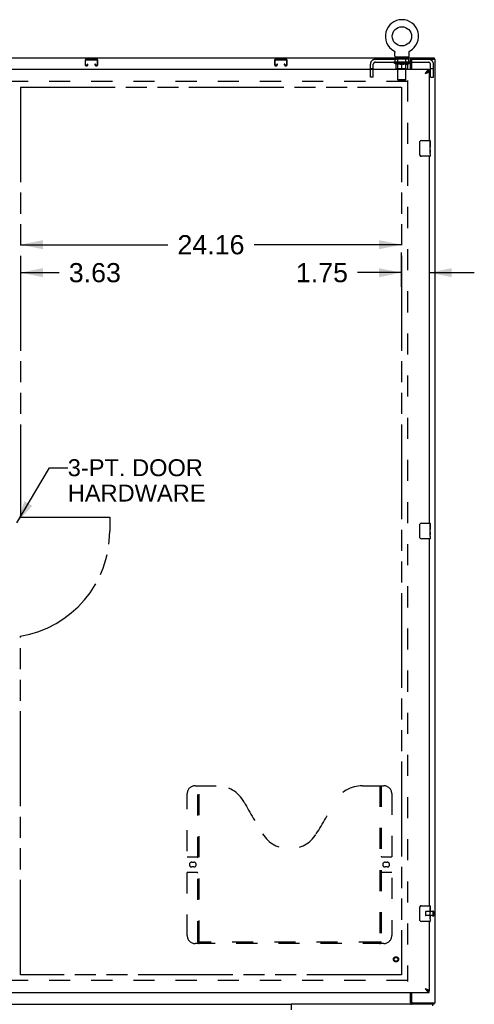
# Model space of a CAD drawing. Header units: inches. Extents: x 0 to 243, y 0 to 157.
# Tile 9 of 16: x 81 to 110, y 55 to 117. Entities that reach past the tile are written whole.
import ezdxf

# ---------------------------------------------------------------- set-up
doc = ezdxf.new("R2010")
doc.units = ezdxf.units.IN
doc.header["$LTSCALE"] = 13.357143
doc.header["$MEASUREMENT"] = 0
doc.linetypes.add('HIDDEN', pattern=[0.2, 0.1, -0.1])
doc.linetypes.add('PHANTOM', pattern=[0.8, 0.45, -0.05, 0.1, -0.05, 0.1, -0.05])
doc.layers.get('0').update_dxf_attribs({"linetype": 'CONTINUOUS'})
for name, color, linetype in [('02___PRT_ALL_AXES', 7, 'CONTINUOUS'), ('AVAILABLE_DOOR_SPACE', 7, 'CONTINUOUS'), ('DEFAULT_2', 8, 'HIDDEN'), ('DIMENSIONS', 7, 'CONTINUOUS')]:
    doc.layers.add(name, color=color, linetype=linetype)
doc.styles.get("Standard").update_dxf_attribs({"font": 'arial.ttf'})
doc.dimstyles.new('DIMSTYLE_2', dxfattribs={"dimtxt": 1.214286, "dimasz": 1.428571, "dimexe": 0.09, "dimexo": 0.07, "dimgap": 0.0425, "dimtad": 0, "dimtih": 1, "dimtoh": 1, "dimzin": 4, "dimdsep": 46, "dimtxsty": 'Standard', "dimblk": '_FILLED', "dimblk1": '_FILLED', "dimblk2": '_FILLED', "dimcen": 0.09, "dimazin": 1, "dimtfac": 1, "dimtdec": 3, "dimtofl": 0, "dimtmove": 0, "dimatfit": 3, "dimldrblk": '_FILLED', "dimfxl": 1, "dimtolj": 1, "dimtzin": 4, "dimarcsym": 0})
doc.dimstyles.get("Standard").update_dxf_attribs({"dimtxt": 1.214286, "dimasz": 1.428571, "dimexe": 0.09, "dimexo": 0.07, "dimgap": 0.09, "dimtad": 0, "dimtih": 1, "dimtoh": 1, "dimdec": 3, "dimzin": 4, "dimdsep": 46, "dimtxsty": 'Standard', "dimblk": '_FILLED', "dimblk1": '_FILLED', "dimblk2": '_FILLED', "dimcen": 0.09, "dimadec": 3, "dimazin": 1, "dimtp": 0.001, "dimtm": 0.001, "dimtfac": 1, "dimtdec": 3, "dimtofl": 0, "dimtmove": 0, "dimatfit": 3, "dimldrblk": '_FILLED', "dimfxl": 1, "dimtolj": 1, "dimtzin": 4, "dimarcsym": 0})

# ---------------------------------------------------------------- blocks, each defined once
blk = doc.blocks.new('_FILLED')
at = {"color": 0, "linetype": 'ByBlock'}
blk.add_solid([(0, 0), (-1, 0.2), (-1, -0.2)], dxfattribs=at)
blk = doc.blocks.new('*D11')
at = {"layer": 'DIMENSIONS', "color": 2, "linetype": 'Continuous'}
for p, q in [((105.312, 100.294), (105.312, 102.487)), ((107.062, 102.487), (107.062, 100.294)), ((105.312, 101.201), (102.523, 101.201)), ((107.062, 101.201), (109.919, 101.201))]:
    blk.add_line(p, q, dxfattribs=at)
at = {"layer": 'DIMENSIONS', "color": 2, "linetype": 'Continuous', "xscale": 1.4285714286, "yscale": 1.4285714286, "zscale": 1.4285714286}
blk.add_blockref('_FILLED', (105.312, 101.201), dxfattribs=at)
at = {"layer": 'DIMENSIONS', "color": 2, "linetype": 'Continuous', "xscale": 1.4285714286, "yscale": 1.4285714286, "zscale": 1.4285714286, "rotation": 180}
blk.add_blockref('_FILLED', (107.062, 101.201), dxfattribs=at)
at = {"layer": 'DIMENSIONS', "color": 2, "linetype": 'Continuous', "insert": (101.916, 101.808), "char_height": 1.2143, "width": 3.29979, "attachment_point": 3, "line_spacing_factor": 0.9}
blk.add_mtext('1.75', dxfattribs=at)
blk = doc.blocks.new('*D12')
at = {"layer": 'DIMENSIONS', "color": 2, "linetype": 'Continuous'}
for p, q in [((81.156, 102.972), (90.505, 102.972)), ((105.312, 102.972), (95.962, 102.972))]:
    blk.add_line(p, q, dxfattribs=at)
at = {"layer": 'DIMENSIONS', "color": 2, "linetype": 'Continuous', "xscale": 1.4285714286, "yscale": 1.4285714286, "zscale": 1.4285714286, "rotation": 180}
blk.add_blockref('_FILLED', (81.156, 102.972), dxfattribs=at)
at = {"layer": 'DIMENSIONS', "color": 2, "linetype": 'Continuous', "xscale": 1.4285714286, "yscale": 1.4285714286, "zscale": 1.4285714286}
blk.add_blockref('_FILLED', (105.312, 102.972), dxfattribs=at)
at = {"layer": 'DIMENSIONS', "color": 2, "linetype": 'Continuous', "insert": (93.234, 103.579), "char_height": 1.2143, "width": 4.24323, "attachment_point": 2, "line_spacing_factor": 0.9}
blk.add_mtext('24.16', dxfattribs=at)
blk = doc.blocks.new('*D13')
at = {"layer": 'DIMENSIONS', "color": 2, "linetype": 'Continuous'}
for p, q in [((77.531, 101.201), (74.673, 101.201)), ((81.156, 101.201), (83.62, 101.201))]:
    blk.add_line(p, q, dxfattribs=at)
at = {"layer": 'DIMENSIONS', "color": 2, "linetype": 'Continuous', "xscale": 1.4285714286, "yscale": 1.4285714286, "zscale": 1.4285714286}
blk.add_blockref('_FILLED', (77.531, 101.201), dxfattribs=at)
at = {"layer": 'DIMENSIONS', "color": 2, "linetype": 'Continuous', "xscale": 1.4285714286, "yscale": 1.4285714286, "zscale": 1.4285714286, "rotation": 180}
blk.add_blockref('_FILLED', (81.156, 101.201), dxfattribs=at)
at = {"layer": 'DIMENSIONS', "color": 2, "linetype": 'Continuous', "insert": (84.227, 101.808), "char_height": 1.2143, "width": 3.29979, "attachment_point": 1, "line_spacing_factor": 0.9}
blk.add_mtext('3.63', dxfattribs=at)

msp = doc.modelspace()

# ---------------------------------------------------------------- linework, layer by layer
at = {"color": 7, "linetype": 'Continuous'}
for p, q in [((104.817, 115.261), (104.817, 115.261)), ((104.817, 115.261), (104.82, 115.259)), ((104.82, 115.259), (104.823, 115.258)), ((104.823, 115.258), (104.825, 115.257)), ((104.825, 115.257), (104.828, 115.254)), ((104.828, 115.254), (104.832, 115.252)), ((104.832, 115.252), (104.835, 115.249)), ((104.835, 115.249), (104.839, 115.246)), ((104.839, 115.246), (104.842, 115.243)), ((104.842, 115.243), (104.845, 115.24)), ((104.845, 115.24), (104.848, 115.237)), ((104.848, 115.237), (104.851, 115.233)), ((104.851, 115.233), (104.854, 115.23)), ((104.854, 115.23), (104.857, 115.226)), ((104.857, 115.226), (104.859, 115.223)), ((104.859, 115.223), (104.862, 115.219)), ((104.862, 115.219), (104.864, 115.215)), ((104.864, 115.215), (104.866, 115.211)), ((104.866, 115.211), (104.868, 115.207)), ((104.868, 115.207), (104.87, 115.203)), ((104.87, 115.203), (104.872, 115.199)), ((104.872, 115.199), (104.873, 115.195)), ((104.873, 115.195), (104.875, 115.191)), ((104.875, 115.191), (104.876, 115.187)), ((104.878, 115.178), (104.879, 115.174)), ((104.881, 114.916), (104.881, 115.152)), ((104.895, 114.856), (104.895, 114.826)), ((105.77, 114.856), (104.895, 114.856)), ((105.77, 114.856), (105.77, 114.826)), ((105.785, 115.165), (105.786, 115.169)), ((105.785, 115.152), (105.785, 115.156)), ((105.785, 114.916), (105.785, 115.152)), ((105.788, 115.182), (105.79, 115.187)), ((105.79, 115.187), (105.791, 115.191)), ((105.791, 115.191), (105.792, 115.195)), ((105.792, 115.195), (105.794, 115.199)), ((105.794, 115.199), (105.796, 115.203)), ((105.796, 115.203), (105.798, 115.207)), ((105.798, 115.207), (105.8, 115.211)), ((105.8, 115.211), (105.802, 115.215)), ((105.802, 115.215), (105.804, 115.219)), ((105.804, 115.219), (105.807, 115.223)), ((105.806, 115.223), (105.809, 115.226)), ((105.809, 115.226), (105.812, 115.23)), ((105.812, 115.23), (105.815, 115.233)), ((105.815, 115.233), (105.818, 115.237)), ((105.817, 115.237), (105.821, 115.24)), ((105.821, 115.24), (105.824, 115.243)), ((105.824, 115.243), (105.827, 115.246)), ((105.827, 115.246), (105.83, 115.249)), ((105.83, 115.249), (105.834, 115.252)), ((105.834, 115.252), (105.837, 115.254)), ((105.837, 115.254), (105.841, 115.257)), ((105.841, 115.257), (105.843, 115.258)), ((105.841, 115.257), (105.843, 115.258)), ((105.843, 115.258), (105.846, 115.259)), ((105.846, 115.259), (105.849, 115.261)), ((105.849, 115.261), (105.849, 115.261)), ((47.489, 114.826), (107.385, 114.826)), ((105.884, 114.076), (105.884, 114.73)), ((105.884, 114.535), (105.937, 114.535)), ((105.895, 114.76), (105.9, 114.782)), ((105.93, 114.722), (105.93, 114.826)), ((107.385, 114.826), (107.385, 114.722)), ((106.959, 113.943), (106.949, 113.937)), ((107.062, 114.076), (107.062, 113.972)), ((106.467, 108.676), (106.467, 109.476)), ((106.567, 109.576), (107.107, 109.576)), ((107.122, 109.561), (107.122, 109.422)), ((107.122, 109.192), (107.122, 109.161)), ((107.122, 108.995), (107.122, 108.961)), ((107.122, 108.737), (107.122, 108.591)), ((107.107, 108.576), (106.567, 108.576)), ((106.467, 84.426), (106.467, 85.226)), ((106.567, 85.326), (107.107, 85.326)), ((107.122, 85.311), (107.122, 85.172)), ((107.122, 84.942), (107.122, 84.911)), ((107.107, 84.326), (106.567, 84.326)), ((107.122, 84.745), (107.122, 84.711)), ((107.122, 84.487), (107.122, 84.341)), ((106.467, 60.176), (106.467, 60.976)), ((106.567, 61.076), (107.107, 61.076)), ((107.122, 61.061), (107.122, 60.922)), ((107.122, 60.692), (107.122, 60.661)), ((107.107, 60.076), (106.567, 60.076)), ((107.122, 60.495), (107.122, 60.461)), ((107.122, 60.237), (107.122, 60.091)), ((105.884, 54.923), (105.884, 55.576)), ((106.939, 55.722), (106.949, 55.716)), ((107.062, 55.576), (107.062, 55.68)), ((105.93, 54.93), (105.93, 54.826)), ((107.385, 54.826), (107.385, 54.93)), ((56.56, 54.826), (98.314, 54.826)), ((107.385, 54.826), (105.93, 54.826)), ((107.27, 54.826), (107.27, 54.722))]:
    msp.add_line(p, q, dxfattribs=at)
at = {"color": 3, "linetype": 'Continuous'}
for p, q in [((105.924, 114.721), (105.93, 114.722)), ((105.93, 114.722), (107.437, 114.722)), ((105.937, 114.66), (105.937, 114.076)), ((107.437, 54.93), (107.437, 114.722)), ((107.062, 114.076), (77.531, 114.076)), ((106.815, 113.83), (106.845, 113.841)), ((107.062, 113.972), (107.062, 109.576)), ((107.062, 108.576), (107.062, 85.326)), ((107.062, 84.326), (107.062, 61.076)), ((107.062, 60.076), (107.062, 55.68)), ((77.531, 55.576), (107.062, 55.576)), ((105.937, 55.576), (105.937, 54.993)), ((105.925, 54.932), (105.93, 54.93)), ((105.93, 54.93), (107.437, 54.93)), ((105.914, 54.826), (98.314, 54.826)), ((98.314, 54.826), (98.314, 54.486))]:
    msp.add_line(p, q, dxfattribs=at)
at = {"color": 7, "linetype": 'Continuous'}
for points in [[(104.876, 115.187), (104.877, 115.182), (104.878, 115.178), (104.879, 115.174), (104.88, 115.169), (104.88, 115.165), (104.881, 115.161), (104.881, 115.156), (104.881, 115.152)], [(104.88, 115.165), (104.881, 115.161), (104.881, 115.156)], [(105.785, 115.156), (105.785, 115.161), (105.785, 115.165), (105.786, 115.169), (105.787, 115.174), (105.787, 115.178), (105.788, 115.182)], [(105.884, 114.73), (105.889, 114.738), (105.892, 114.749), (105.895, 114.76)], [(105.9, 114.782), (105.902, 114.791), (105.905, 114.8), (105.908, 114.808), (105.912, 114.816), (105.917, 114.822), (105.923, 114.825), (105.93, 114.826)], [(106.949, 113.937), (106.939, 113.931), (106.928, 113.924), (106.918, 113.917), (106.908, 113.909), (106.897, 113.901), (106.887, 113.893), (106.877, 113.885), (106.867, 113.876), (106.856, 113.867), (106.846, 113.858), (106.836, 113.849), (106.826, 113.839), (106.815, 113.83)], [(106.815, 113.83), (106.825, 113.836), (106.836, 113.843), (106.846, 113.849), (106.855, 113.856), (106.865, 113.862), (106.875, 113.869), (106.884, 113.875), (106.892, 113.882), (106.901, 113.888), (106.909, 113.895), (106.916, 113.901), (106.923, 113.908), (106.929, 113.914), (106.935, 113.921), (106.94, 113.927), (106.945, 113.934), (106.946, 113.935)], [(107.062, 113.972), (107.052, 113.972), (107.041, 113.971), (107.031, 113.97), (107.021, 113.968), (107.01, 113.965), (107, 113.962), (106.99, 113.958), (106.98, 113.953), (106.969, 113.948), (106.959, 113.943)], [(106.467, 109.476), (106.467, 109.483), (106.468, 109.489), (106.469, 109.495), (106.47, 109.501), (106.472, 109.507), (106.474, 109.513)], [(106.474, 108.64), (106.472, 108.646), (106.47, 108.652), (106.469, 108.658), (106.468, 108.664), (106.467, 108.67), (106.467, 108.676)], [(106.467, 85.226), (106.467, 85.233), (106.468, 85.239), (106.469, 85.245), (106.47, 85.251), (106.472, 85.257), (106.474, 85.263)], [(106.474, 84.39), (106.472, 84.396), (106.47, 84.402), (106.469, 84.408), (106.468, 84.414), (106.467, 84.42), (106.467, 84.426)], [(106.467, 60.976), (106.467, 60.983), (106.468, 60.989), (106.469, 60.995), (106.47, 61.001), (106.472, 61.007), (106.474, 61.013)], [(106.474, 60.14), (106.472, 60.146), (106.47, 60.152), (106.469, 60.158), (106.468, 60.164), (106.467, 60.17), (106.467, 60.176)], [(106.815, 55.823), (106.825, 55.817), (106.836, 55.81), (106.846, 55.804), (106.855, 55.797), (106.865, 55.791), (106.875, 55.784), (106.884, 55.778), (106.892, 55.771), (106.901, 55.765), (106.909, 55.758), (106.916, 55.752), (106.923, 55.745), (106.929, 55.739), (106.935, 55.732), (106.94, 55.726), (106.945, 55.719), (106.946, 55.718)], [(106.815, 55.823), (106.826, 55.814), (106.836, 55.804), (106.846, 55.795), (106.856, 55.786), (106.867, 55.777), (106.877, 55.768), (106.887, 55.76), (106.897, 55.752), (106.908, 55.744), (106.918, 55.736), (106.928, 55.729), (106.939, 55.722)], [(106.949, 55.716), (106.959, 55.71), (106.969, 55.704), (106.98, 55.7), (106.99, 55.695), (107, 55.691), (107.01, 55.688), (107.021, 55.685), (107.031, 55.683), (107.041, 55.682), (107.052, 55.681), (107.062, 55.68)], [(105.884, 54.923), (105.889, 54.914), (105.892, 54.904), (105.895, 54.893), (105.9, 54.871)], [(105.9, 54.871), (105.902, 54.861), (105.905, 54.853), (105.908, 54.845), (105.912, 54.837), (105.917, 54.831), (105.923, 54.828), (105.93, 54.826)]]:
    msp.add_lwpolyline(points, dxfattribs=at)
at = {"color": 3, "linetype": 'Continuous'}
for points in [[(105.884, 114.667), (105.892, 114.669), (105.898, 114.674), (105.903, 114.68), (105.907, 114.688), (105.91, 114.695), (105.913, 114.703), (105.916, 114.71), (105.92, 114.716), (105.924, 114.721)], [(106.918, 113.98), (106.908, 113.967), (106.897, 113.953), (106.887, 113.939), (106.877, 113.924), (106.867, 113.909), (106.856, 113.894), (106.846, 113.878), (106.836, 113.862), (106.826, 113.846), (106.815, 113.83)], [(106.845, 113.841), (106.86, 113.846), (106.874, 113.852), (106.889, 113.857), (106.903, 113.863), (106.916, 113.868), (106.93, 113.874), (106.943, 113.879), (106.955, 113.885)], [(107.062, 114.076), (107.052, 114.076), (107.041, 114.074), (107.031, 114.072), (107.021, 114.068), (107.01, 114.063), (107, 114.058), (106.99, 114.051), (106.98, 114.043), (106.969, 114.035), (106.959, 114.026), (106.949, 114.015), (106.939, 114.004), (106.928, 113.992), (106.918, 113.98)], [(106.955, 113.885), (106.967, 113.89), (106.979, 113.896), (106.99, 113.901), (107, 113.907), (107.009, 113.912), (107.018, 113.918), (107.026, 113.923), (107.034, 113.929), (107.04, 113.934), (107.046, 113.94), (107.051, 113.945), (107.055, 113.951), (107.058, 113.956), (107.06, 113.962), (107.061, 113.967), (107.062, 113.972)], [(106.815, 55.823), (106.845, 55.812), (106.86, 55.807), (106.874, 55.801), (106.889, 55.796), (106.903, 55.79), (106.916, 55.785), (106.93, 55.779), (106.943, 55.774), (106.955, 55.768)], [(106.815, 55.823), (106.826, 55.807), (106.836, 55.791), (106.846, 55.775), (106.856, 55.759), (106.867, 55.744), (106.877, 55.729), (106.887, 55.714), (106.897, 55.7), (106.908, 55.686)], [(106.908, 55.686), (106.918, 55.673), (106.928, 55.66), (106.939, 55.649), (106.949, 55.638), (106.959, 55.627), (106.969, 55.618), (106.98, 55.609), (106.99, 55.602), (107, 55.595), (107.01, 55.59), (107.021, 55.585), (107.031, 55.581), (107.041, 55.579), (107.052, 55.577), (107.062, 55.576)], [(106.955, 55.768), (106.967, 55.763), (106.979, 55.757), (106.99, 55.752), (107, 55.746), (107.009, 55.741), (107.018, 55.735), (107.026, 55.73), (107.034, 55.724), (107.04, 55.719), (107.046, 55.713), (107.051, 55.708), (107.055, 55.702), (107.058, 55.697), (107.06, 55.691), (107.061, 55.686), (107.062, 55.68)], [(105.884, 54.986), (105.891, 54.984), (105.896, 54.981), (105.901, 54.976), (105.905, 54.97), (105.908, 54.964), (105.91, 54.958), (105.913, 54.952), (105.915, 54.946), (105.918, 54.94), (105.921, 54.935), (105.925, 54.932)]]:
    msp.add_lwpolyline(points, dxfattribs=at)
at = {"color": 7, "linetype": 'Continuous'}
msp.add_circle((105.333, 116.18), 0.609, dxfattribs=at)
for centre, radius, start, end in [((105.333, 116.18), 1.054, 299.10425, 240.89576), ((104.941, 114.916), 0.06, 180, 270), ((105.725, 114.916), 0.06, 270, 360), ((106.567, 109.476), 0.1, 90, 158.80009), ((107.107, 109.561), 0.015, 0, 90), ((106.567, 108.676), 0.1, 201.19986, 270), ((107.107, 108.591), 0.015, 270, 360), ((106.567, 85.226), 0.1, 90, 158.80009), ((107.107, 85.311), 0.015, 0, 90), ((106.567, 84.426), 0.1, 201.19986, 270), ((107.107, 84.341), 0.015, 270, 360), ((106.567, 60.976), 0.1, 90, 158.80009), ((107.107, 61.061), 0.015, 0, 90), ((106.567, 60.176), 0.1, 201.19986, 270), ((107.107, 60.091), 0.015, 270, 360)]:
    msp.add_arc(centre, radius, start, end, dxfattribs=at)
at = {"color": 3, "linetype": 'Continuous'}
for centre, start, end in [((106, 114.66), 90, 180), ((106, 54.993), 180, 270)]:
    msp.add_arc(centre, 0.0625, start, end, dxfattribs=at)
at = {"layer": '02___PRT_ALL_AXES', "color": 8, "linetype": 'HIDDEN'}
for p, q in [((104.895, 114.535), (104.895, 114.722)), ((105.77, 114.722), (104.895, 114.722)), ((105.77, 114.535), (104.895, 114.535)), ((105.77, 114.535), (105.77, 114.722)), ((107.29, 60.7), (106.843, 60.7)), ((107.29, 60.7), (107.29, 60.452)), ((107.29, 60.452), (106.843, 60.452))]:
    msp.add_line(p, q, dxfattribs=at)
at = {"layer": '02___PRT_ALL_AXES', "color": 7, "linetype": 'Continuous'}
for p, q in [((107.115, 109.422), (107.115, 109.192)), ((107.122, 109.422), (107.115, 109.422)), ((107.122, 109.255), (107.115, 109.255)), ((107.122, 108.998), (107.122, 109.561)), ((107.122, 109.192), (107.115, 109.192)), ((107.122, 108.961), (107.115, 108.961)), ((107.115, 108.961), (107.115, 108.825)), ((107.122, 109.156), (107.116, 109.156)), ((107.116, 108.794), (107.122, 108.794)), ((107.12, 109.024), (107.122, 109.024)), ((107.122, 108.738), (107.122, 108.995)), ((107.122, 108.737), (107.122, 108.591)), ((107.122, 85.172), (107.115, 85.172)), ((107.115, 85.172), (107.115, 84.942)), ((107.122, 85.005), (107.115, 85.005)), ((107.122, 84.942), (107.115, 84.942)), ((107.122, 84.906), (107.116, 84.906)), ((107.122, 84.748), (107.122, 85.311)), ((107.122, 84.711), (107.115, 84.711)), ((107.115, 84.711), (107.115, 84.575)), ((107.116, 84.544), (107.122, 84.544)), ((107.12, 84.774), (107.122, 84.774)), ((107.122, 84.488), (107.122, 84.745)), ((107.122, 84.487), (107.122, 84.341)), ((107.122, 60.922), (107.115, 60.922)), ((107.115, 60.922), (107.115, 60.692)), ((107.122, 60.755), (107.115, 60.755)), ((107.122, 60.692), (107.115, 60.692)), ((107.122, 60.656), (107.116, 60.656)), ((107.122, 60.498), (107.122, 61.061)), ((107.122, 60.461), (107.115, 60.461)), ((107.115, 60.461), (107.115, 60.325)), ((107.116, 60.294), (107.122, 60.294)), ((107.12, 60.524), (107.122, 60.524)), ((107.122, 60.238), (107.122, 60.495)), ((107.122, 60.237), (107.122, 60.091))]:
    msp.add_line(p, q, dxfattribs=at)
for points in [[(107.12, 109.022), (107.118, 109.056), (107.117, 109.068), (107.116, 109.08), (107.115, 109.093), (107.115, 109.106), (107.115, 109.118), (107.115, 109.131), (107.115, 109.144), (107.116, 109.157), (107.117, 109.169), (107.118, 109.181)], [(107.116, 108.788), (107.116, 108.797), (107.115, 108.806), (107.115, 108.816), (107.115, 108.825)], [(107.119, 108.764), (107.118, 108.772), (107.117, 108.78), (107.116, 108.788)], [(107.122, 108.737), (107.122, 108.741), (107.121, 108.745), (107.121, 108.751), (107.119, 108.764)], [(107.122, 108.995), (107.122, 109.003), (107.121, 109.012), (107.12, 109.022)], [(107.12, 84.772), (107.118, 84.806), (107.117, 84.818), (107.116, 84.83), (107.115, 84.843), (107.115, 84.856), (107.115, 84.868), (107.115, 84.881), (107.115, 84.894), (107.116, 84.907), (107.117, 84.919), (107.118, 84.931)], [(107.116, 84.538), (107.116, 84.547), (107.115, 84.556), (107.115, 84.566), (107.115, 84.575)], [(107.119, 84.514), (107.118, 84.522), (107.117, 84.53), (107.116, 84.538)], [(107.122, 84.487), (107.122, 84.491), (107.121, 84.495), (107.121, 84.501), (107.119, 84.514)], [(107.122, 84.745), (107.122, 84.753), (107.121, 84.762), (107.12, 84.772)], [(107.12, 60.522), (107.118, 60.556), (107.117, 60.568), (107.116, 60.58), (107.115, 60.593), (107.115, 60.606), (107.115, 60.618), (107.115, 60.631), (107.115, 60.644), (107.116, 60.657), (107.117, 60.669), (107.118, 60.681)], [(107.116, 60.288), (107.116, 60.297), (107.115, 60.306), (107.115, 60.316), (107.115, 60.325)], [(107.119, 60.264), (107.118, 60.272), (107.117, 60.28), (107.116, 60.288)], [(107.122, 60.237), (107.122, 60.241), (107.121, 60.245), (107.121, 60.251), (107.119, 60.264)], [(107.122, 60.495), (107.122, 60.503), (107.121, 60.512), (107.12, 60.522)]]:
    msp.add_lwpolyline(points, dxfattribs=at)
at = {"layer": '02___PRT_ALL_AXES', "color": 8, "linetype": 'HIDDEN'}
msp.add_circle((104.958, 57.68), 0.124, dxfattribs=at)
at = {"layer": '02___PRT_ALL_AXES', "color": 7, "linetype": 'Continuous'}
for centre in [(106.859, 109.161), (106.859, 84.911), (106.859, 60.661)]:
    msp.add_ellipse(centre, major_axis=(0.263, 0), ratio=0.432808, start_param=0, end_param=0.179988, dxfattribs=at)
at = {"layer": 'AVAILABLE_DOOR_SPACE', "color": 4, "linetype": 'PHANTOM'}
for p, q in [((81.156, 112.951), (81.156, 85.701)), ((81.156, 112.951), (105.312, 112.951)), ((105.312, 112.951), (105.312, 56.701)), ((81.156, 85.701), (86.822, 85.701)), ((86.822, 85.701), (86.822, 84.826)), ((81.156, 56.701), (81.156, 78.164)), ((105.312, 56.701), (81.156, 56.701))]:
    msp.add_line(p, q, dxfattribs=at)
msp.add_arc((80.072, 84.826), 6.75, 279.23699, 360, dxfattribs=at)
at = {"layer": 'DEFAULT_2', "color": 8, "linetype": 'HIDDEN'}
for p, q in [((104.823, 115.258), (104.825, 115.257)), ((105.083, 114.856), (105.083, 114.826)), ((105.583, 114.856), (105.583, 114.826)), ((85.254, 114.642), (85.254, 114.396)), ((85.294, 114.396), (85.294, 114.642)), ((85.987, 114.722), (85.334, 114.722)), ((85.334, 114.682), (85.987, 114.682)), ((85.362, 114.356), (85.334, 114.356)), ((85.334, 114.316), (85.362, 114.316)), ((85.402, 114.41), (85.402, 114.396)), ((85.442, 114.41), (85.402, 114.41)), ((85.442, 114.396), (85.442, 114.41)), ((85.879, 114.41), (85.879, 114.396)), ((85.919, 114.41), (85.879, 114.41)), ((85.919, 114.396), (85.919, 114.41)), ((85.987, 114.356), (85.959, 114.356)), ((85.959, 114.316), (85.987, 114.316)), ((86.027, 114.642), (86.027, 114.396)), ((86.067, 114.396), (86.067, 114.642)), ((97.254, 114.642), (97.254, 114.396)), ((97.294, 114.396), (97.294, 114.642)), ((97.987, 114.722), (97.334, 114.722)), ((97.334, 114.682), (97.987, 114.682)), ((97.362, 114.356), (97.334, 114.356)), ((97.334, 114.316), (97.362, 114.316)), ((97.402, 114.41), (97.402, 114.396)), ((97.442, 114.41), (97.402, 114.41)), ((97.442, 114.396), (97.442, 114.41)), ((97.879, 114.41), (97.879, 114.396)), ((97.919, 114.41), (97.879, 114.41)), ((97.919, 114.396), (97.919, 114.41)), ((97.987, 114.356), (97.959, 114.356)), ((97.959, 114.316), (97.987, 114.316)), ((98.027, 114.642), (98.027, 114.396)), ((98.067, 114.396), (98.067, 114.642)), ((103.333, 113.597), (103.333, 114.405)), ((103.52, 113.597), (103.52, 114.405)), ((103.65, 114.722), (105.93, 114.722)), ((103.65, 114.535), (105.884, 114.535)), ((104.827, 114.499), (104.827, 114.536)), ((105.839, 114.499), (104.827, 114.499)), ((104.954, 114.41), (104.827, 114.499)), ((104.834, 114.531), (104.834, 114.536)), ((104.841, 114.529), (104.841, 114.531)), ((104.841, 114.529), (105.824, 114.529)), ((104.848, 114.529), (104.848, 114.531)), ((104.849, 114.529), (104.849, 114.531)), ((104.857, 114.531), (104.857, 114.536)), ((104.87, 114.529), (104.87, 114.531)), ((104.872, 114.529), (104.872, 114.531)), ((104.894, 114.531), (104.894, 114.536)), ((104.906, 114.529), (104.906, 114.531)), ((104.908, 114.529), (104.908, 114.531)), ((105.071, 114.531), (104.911, 114.531)), ((104.945, 114.531), (104.945, 114.536)), ((104.946, 114.529), (104.946, 114.531)), ((104.947, 114.529), (104.947, 114.531)), ((104.949, 114.529), (104.949, 114.531)), ((104.954, 114.41), (104.962, 114.41)), ((104.955, 114.529), (104.955, 114.531)), ((104.955, 114.529), (104.955, 114.531)), ((104.958, 114.529), (104.958, 114.531)), ((104.96, 114.529), (104.96, 114.532)), ((104.962, 114.12), (104.962, 114.445)), ((104.964, 114.529), (104.964, 114.531)), ((104.975, 114.529), (104.975, 114.531)), ((104.99, 114.529), (104.99, 114.533)), ((104.99, 114.529), (104.99, 114.531)), ((105.006, 114.529), (105.006, 114.531)), ((105.007, 114.531), (105.007, 114.536)), ((105.015, 114.529), (105.015, 114.531)), ((105.018, 114.529), (105.018, 114.531)), ((105.026, 114.529), (105.026, 114.531)), ((105.035, 114.529), (105.035, 114.534)), ((105.047, 114.529), (105.047, 114.531)), ((105.05, 114.529), (105.05, 114.531)), ((105.071, 114.529), (105.071, 114.531)), ((105.125, 114.531), (105.075, 114.531)), ((105.22, 114.41), (105.076, 114.41)), ((105.08, 114.531), (105.08, 114.536)), ((105.083, 114.122), (105.083, 114.497)), ((105.084, 113.416), (105.084, 114.826)), ((105.085, 114.529), (105.085, 114.531)), ((105.089, 114.529), (105.089, 114.531)), ((105.094, 114.529), (105.094, 114.535)), ((105.097, 114.529), (105.097, 114.531)), ((105.106, 114.529), (105.106, 114.531)), ((105.125, 114.529), (105.125, 114.531)), ((105.185, 114.531), (105.138, 114.531)), ((105.154, 114.529), (105.154, 114.531)), ((105.16, 114.531), (105.16, 114.536)), ((105.163, 114.529), (105.163, 114.531)), ((105.165, 114.529), (105.165, 114.536)), ((105.167, 114.529), (105.167, 114.531)), ((105.173, 114.529), (105.173, 114.531)), ((105.185, 114.529), (105.185, 114.531)), ((105.249, 114.531), (105.206, 114.531)), ((105.216, 114.529), (105.216, 114.531)), ((105.241, 114.531), (105.333, 114.536)), ((105.245, 114.531), (105.245, 114.536)), ((105.245, 114.531), (105.245, 114.536)), ((105.245, 114.536), (105.245, 114.536)), ((105.245, 114.529), (105.245, 114.531)), ((105.248, 114.529), (105.248, 114.531)), ((105.249, 114.529), (105.249, 114.531)), ((105.25, 114.529), (105.25, 114.531)), ((105.316, 114.531), (105.278, 114.531)), ((105.282, 114.529), (105.282, 114.531)), ((105.316, 114.529), (105.316, 114.531)), ((105.331, 114.531), (105.331, 114.531)), ((105.331, 114.529), (105.331, 114.531)), ((105.331, 114.529), (105.331, 114.531)), ((105.333, 114.531), (105.333, 114.536)), ((105.333, 114.09), (105.333, 114.445)), ((105.335, 114.529), (105.335, 114.531)), ((105.335, 114.529), (105.335, 114.531)), ((105.335, 114.531), (105.335, 114.531)), ((105.336, 114.531), (105.388, 114.531)), ((105.349, 114.529), (105.349, 114.531)), ((105.362, 114.531), (105.362, 114.535)), ((105.362, 114.535), (105.424, 114.531)), ((105.379, 114.531), (105.379, 114.534)), ((105.384, 114.529), (105.384, 114.531)), ((105.416, 114.529), (105.416, 114.531)), ((105.416, 114.529), (105.416, 114.531)), ((105.416, 114.531), (105.46, 114.531)), ((105.417, 114.529), (105.417, 114.531)), ((105.42, 114.531), (105.42, 114.536)), ((105.42, 114.536), (105.421, 114.536)), ((105.42, 114.529), (105.42, 114.531)), ((105.421, 114.531), (105.421, 114.536)), ((105.59, 114.41), (105.446, 114.41)), ((105.449, 114.529), (105.449, 114.531)), ((105.481, 114.529), (105.481, 114.531)), ((105.481, 114.531), (105.528, 114.531)), ((105.493, 114.529), (105.493, 114.531)), ((105.499, 114.529), (105.499, 114.531)), ((105.501, 114.529), (105.501, 114.536)), ((105.503, 114.529), (105.503, 114.531)), ((105.506, 114.531), (105.506, 114.536)), ((105.512, 114.529), (105.512, 114.531)), ((105.541, 114.529), (105.541, 114.531)), ((105.541, 114.531), (105.59, 114.531)), ((105.56, 114.529), (105.56, 114.531)), ((105.569, 114.529), (105.569, 114.531)), ((105.572, 114.529), (105.572, 114.535)), ((105.577, 114.529), (105.577, 114.531)), ((105.58, 114.529), (105.58, 114.531)), ((105.582, 113.416), (105.582, 114.826)), ((105.583, 114.122), (105.583, 114.497)), ((105.586, 114.531), (105.586, 114.536)), ((105.594, 114.529), (105.594, 114.531)), ((105.594, 114.531), (105.755, 114.531)), ((105.616, 114.529), (105.616, 114.531)), ((105.618, 114.529), (105.618, 114.531)), ((105.631, 114.529), (105.631, 114.534)), ((105.64, 114.529), (105.64, 114.531)), ((105.647, 114.529), (105.647, 114.531)), ((105.65, 114.529), (105.65, 114.531)), ((105.658, 114.531), (105.658, 114.536)), ((105.659, 114.529), (105.659, 114.531)), ((105.676, 114.529), (105.676, 114.533)), ((105.676, 114.529), (105.676, 114.531)), ((105.69, 114.529), (105.69, 114.531)), ((105.702, 114.529), (105.702, 114.531)), ((105.703, 114.12), (105.703, 114.445)), ((105.703, 114.41), (105.712, 114.41)), ((105.705, 114.529), (105.705, 114.532)), ((105.708, 114.529), (105.708, 114.531)), ((105.711, 114.529), (105.711, 114.531)), ((105.711, 114.529), (105.711, 114.531)), ((105.712, 114.41), (105.839, 114.499)), ((105.717, 114.529), (105.717, 114.531)), ((105.719, 114.529), (105.719, 114.531)), ((105.72, 114.529), (105.72, 114.531)), ((105.721, 114.531), (105.721, 114.536)), ((105.757, 114.529), (105.757, 114.531)), ((105.76, 114.529), (105.76, 114.531)), ((105.771, 114.531), (105.771, 114.536)), ((105.794, 114.529), (105.794, 114.531)), ((105.795, 114.529), (105.795, 114.531)), ((105.808, 114.531), (105.808, 114.536)), ((105.817, 114.529), (105.817, 114.531)), ((105.817, 114.529), (105.817, 114.531)), ((105.824, 114.529), (105.824, 114.531)), ((105.831, 114.531), (105.831, 114.536)), ((105.839, 114.499), (105.839, 114.536)), ((105.937, 114.535), (107.016, 114.535)), ((107.146, 113.597), (107.146, 114.405)), ((107.333, 113.597), (107.333, 114.405)), ((103.52, 114.127), (103.333, 114.127)), ((103.52, 113.597), (103.333, 113.597)), ((105.674, 114.09), (104.992, 114.09)), ((105.083, 114.122), (105.051, 114.09)), ((105.583, 114.122), (105.083, 114.122)), ((105.583, 114.122), (105.615, 114.09)), ((107.333, 114.127), (107.146, 114.127)), ((107.146, 113.597), (107.333, 113.597)), ((105.687, 113.326), (49.187, 113.326)), ((105.582, 113.416), (105.084, 113.416)), ((105.144, 113.356), (105.084, 113.416)), ((105.144, 113.356), (105.522, 113.356)), ((105.522, 113.356), (105.582, 113.416)), ((105.687, 113.378), (105.687, 56.274)), ((92.228, 68.68), (93.583, 68.68)), ((92.403, 58.77), (92.403, 68.68)), ((92.483, 58.8), (92.483, 68.68)), ((102.833, 68.68), (104.188, 68.68)), ((103.933, 68.68), (103.933, 58.8)), ((104.013, 68.68), (104.013, 58.77)), ((91.728, 59.18), (91.728, 68.18)), ((104.688, 68.18), (104.688, 59.18)), ((91.728, 64.18), (92.363, 64.18)), ((92.014, 63.83), (92.151, 63.83)), ((104.053, 64.18), (104.688, 64.18)), ((104.264, 63.83), (104.401, 63.83)), ((92.363, 63.18), (91.728, 63.18)), ((92.151, 63.53), (92.014, 63.53)), ((104.688, 63.18), (104.053, 63.18)), ((104.401, 63.53), (104.264, 63.53)), ((106.833, 60.69), (106.833, 60.462)), ((107.29, 60.718), (107.29, 60.434)), ((107.333, 60.718), (107.333, 60.434)), ((104.188, 58.68), (92.228, 58.68)), ((103.929, 58.76), (92.487, 58.76)), ((105.687, 56.326), (49.187, 56.326))]:
    msp.add_line(p, q, dxfattribs=at)
for points in [[(104.962, 114.445), (104.983, 114.437), (105.003, 114.43), (105.023, 114.423), (105.043, 114.418), (105.063, 114.414), (105.082, 114.41)], [(105.076, 114.41), (105.057, 114.414), (105.039, 114.418), (105.02, 114.423), (105.001, 114.43), (104.982, 114.436), (104.962, 114.444)], [(105.212, 114.41), (105.232, 114.414), (105.252, 114.418), (105.272, 114.424), (105.292, 114.43), (105.312, 114.437), (105.333, 114.445)], [(105.333, 114.444), (105.313, 114.436), (105.294, 114.429), (105.275, 114.423), (105.257, 114.418), (105.238, 114.414), (105.22, 114.41)], [(105.333, 114.445), (105.354, 114.437), (105.374, 114.43), (105.394, 114.423), (105.414, 114.418), (105.434, 114.414), (105.453, 114.41)], [(105.446, 114.41), (105.427, 114.414), (105.409, 114.418), (105.39, 114.423), (105.371, 114.429), (105.352, 114.436), (105.333, 114.444)], [(105.583, 114.41), (105.603, 114.414), (105.623, 114.418), (105.643, 114.423), (105.663, 114.43), (105.683, 114.437), (105.703, 114.445)], [(105.703, 114.444), (105.684, 114.436), (105.664, 114.429), (105.645, 114.423), (105.627, 114.418), (105.608, 114.414), (105.59, 114.41)], [(92.393, 58.8), (92.409, 58.79), (92.425, 58.78), (92.441, 58.772), (92.456, 58.766), (92.472, 58.762), (92.487, 58.76)], [(103.929, 58.76), (103.944, 58.762), (103.959, 58.766), (103.975, 58.772), (103.991, 58.78), (104.007, 58.79), (104.023, 58.8)]]:
    msp.add_lwpolyline(points, dxfattribs=at)
for radius in [0.164, 0.124]:
    msp.add_circle((104.958, 57.68), radius, dxfattribs=at)
for centre, radius, start, end in [((105.054, 114.826), 0.03, 0, 90), ((105.612, 114.826), 0.03, 90, 180), ((85.334, 114.642), 0.08, 90, 180), ((85.334, 114.396), 0.08, 180, 270), ((85.334, 114.642), 0.04, 90, 180), ((85.334, 114.396), 0.04, 180, 270), ((85.362, 114.396), 0.08, 270, 360), ((85.362, 114.396), 0.04, 270, 360), ((85.959, 114.396), 0.08, 180, 270), ((85.959, 114.396), 0.04, 180, 270), ((85.987, 114.642), 0.08, 0, 90), ((85.987, 114.642), 0.04, 0, 90), ((85.987, 114.396), 0.08, 270, 360), ((85.987, 114.396), 0.04, 270, 360), ((97.334, 114.642), 0.08, 90, 180), ((97.334, 114.396), 0.08, 180, 270), ((97.334, 114.642), 0.04, 90, 180), ((97.334, 114.396), 0.04, 180, 270), ((97.362, 114.396), 0.08, 270, 360), ((97.362, 114.396), 0.04, 270, 360), ((97.959, 114.396), 0.08, 180, 270), ((97.959, 114.396), 0.04, 180, 270), ((97.987, 114.642), 0.08, 0, 90), ((97.987, 114.642), 0.04, 0, 90), ((97.987, 114.396), 0.08, 270, 360), ((97.987, 114.396), 0.04, 270, 360), ((103.65, 114.405), 0.317, 90, 180), ((103.65, 114.405), 0.13, 90, 180), ((105.051, 114.497), 0.0318, 0, 90), ((105.615, 114.497), 0.0318, 90, 180), ((107.016, 114.405), 0.317, 0, 90), ((107.016, 114.405), 0.13, 0, 90), ((104.992, 114.12), 0.0296, 180, 270), ((105.674, 114.12), 0.0296, 270, 360), ((92.228, 68.18), 0.5, 90, 180), ((93.583, 66.68), 2, 28.48127, 90), ((102.833, 66.68), 2, 90, 151.51873), ((104.188, 68.18), 0.5, 0, 90), ((129.891, 86.379), 39.307, 208.48127, 211.87046), ((66.525, 86.379), 39.307, 328.12954, 331.51873), ((98.208, 66.68), 2, 211.87046, 328.12954), ((92.014, 63.68), 0.15, 90, 270), ((92.151, 63.68), 0.15, 270, 90), ((92.363, 64.22), 0.04, 270, 360), ((104.053, 64.22), 0.04, 180, 270), ((104.264, 63.68), 0.15, 90, 270), ((104.401, 63.68), 0.15, 270, 90), ((92.363, 63.14), 0.04, 0, 90), ((104.053, 63.14), 0.04, 90, 180), ((106.843, 60.69), 0.01, 90, 180), ((107.311, 60.718), 0.0215, 0, 180), ((106.843, 60.462), 0.01, 180, 270), ((107.311, 60.434), 0.0215, 180, 360), ((92.228, 59.18), 0.5, 180, 270), ((92.493, 58.77), 0.09, 180, 270), ((92.523, 58.8), 0.04, 180, 270), ((103.893, 58.8), 0.04, 270, 360), ((103.923, 58.77), 0.09, 270, 360), ((104.188, 59.18), 0.5, 270, 360)]:
    msp.add_arc(centre, radius, start, end, dxfattribs=at)
for centre, major_axis, ratio, start_param, end_param in [((105.333, 114.536), (0.506, 0.005), 0.05963, 2.96643, 3.140963), ((104.811, 114.527), (0.158, 0), 0.060556, 0.430652, 1.470503), ((105.333, 114.536), (0.506, 0), 0.060556, -3.141593, -2.96706), ((104.811, 114.522), (0.158, 0.002), 0.05963, 1.376596, 1.469874), ((105.333, 114.536), (0.506, 0.011), 0.05688, 2.791345, 2.965878), ((104.791, 114.527), (0.158, 0.002), 0.05963, 0.25549, 1.295341), ((104.846, 114.527), (0.158, -0.002), 0.05963, 0.605815, 1.645666), ((105.333, 114.536), (0.506, -0.005), 0.05963, -2.96643, -2.791898), ((104.846, 114.522), (0.158, 0), 0.060556, 1.551758, 1.645036), ((104.791, 114.522), (0.158, 0.003), 0.05688, 1.20151, 1.294789), ((104.847, 114.523), (0.131, 0.001), 0.05963, 1.065228, 1.614276), ((104.831, 114.523), (0.131, 0.003), 0.05688, 0.890143, 1.43919), ((104.878, 114.523), (0.131, 0), 0.060556, 1.240391, 1.789438), ((105.333, 114.536), (0.506, 0.015), 0.052395, 2.616403, 2.790936), ((104.788, 114.527), (0.158, 0.003), 0.05688, 0.080405, 1.120256), ((104.896, 114.527), (0.158, -0.003), 0.05688, 0.7809, 1.820751), ((105.333, 114.536), (0.506, -0.011), 0.05688, -2.791345, -2.616812), ((104.896, 114.522), (0.158, -0.002), 0.05963, 1.72692, 1.820198), ((104.788, 114.522), (0.158, 0.005), 0.052395, 1.026568, 1.119847), ((104.831, 114.523), (0.131, 0.004), 0.052395, 0.715201, 1.264248), ((104.922, 114.523), (0.131, -0.001), 0.05963, 1.415553, 1.9646), ((105.333, 114.536), (0.506, 0.02), 0.046319, 2.441654, 2.616187), ((104.959, 114.527), (0.158, -0.005), 0.052395, 0.955842, 1.995693), ((104.802, 114.527), (0.158, 0.005), 0.052395, -0.094537, 0.945314), ((105.333, 114.536), (0.506, -0.015), 0.052395, -2.616403, -2.44187), ((104.959, 114.522), (0.158, -0.003), 0.05688, 1.902006, 1.995284), ((104.802, 114.522), (0.158, 0.006), 0.046319, 0.851819, 0.945098), ((104.845, 114.523), (0.131, 0.005), 0.046319, 0.540452, 1.089499), ((104.979, 114.523), (0.131, -0.003), 0.05688, 1.590638, 2.139686), ((105.333, 114.536), (0.506, 0.024), 0.038841, 2.267123, 2.441656), ((105.034, 114.527), (0.158, -0.006), 0.046319, 1.130591, 2.170442), ((104.832, 114.527), (0.158, 0.006), 0.046319, -0.269286, 0.770565), ((105.333, 114.536), (0.506, -0.02), 0.046319, -2.441654, -2.267121), ((105.034, 114.522), (0.158, -0.005), 0.052395, 2.076947, 2.170226), ((104.832, 114.522), (0.158, 0.007), 0.038841, 0.677289, 0.770567), ((104.875, 114.523), (0.131, 0.006), 0.038841, 0.365921, 0.914969), ((105.046, 114.523), (0.131, -0.004), 0.052395, 1.76558, 2.314627), ((105.333, 114.536), (0.506, 0.027), 0.030195, 2.09281, 2.267343), ((105.118, 114.527), (0.158, -0.007), 0.038841, 1.305122, 2.344973), ((104.877, 114.527), (0.158, 0.007), 0.038841, -0.443817, 0.596034), ((105.333, 114.536), (0.506, -0.024), 0.038841, -2.267123, -2.092591), ((105.118, 114.522), (0.158, -0.006), 0.046319, 2.251696, 2.344975), ((104.877, 114.522), (0.158, 0.008), 0.030195, 0.502975, 0.596254), ((104.918, 114.523), (0.131, 0.007), 0.030195, 0.191608, 0.740655), ((105.123, 114.523), (0.131, -0.005), 0.046319, 1.940329, 2.489376), ((104.935, 114.527), (0.158, 0.008), 0.030195, -0.61813, 0.421721), ((105.333, 114.536), (0.506, 0.029), 0.020645, 1.918687, 2.09322), ((105.208, 114.527), (0.158, -0.008), 0.030195, 1.479435, 2.519286), ((105.333, 114.536), (0.506, -0.027), 0.030195, -2.09281, -1.918277), ((105.208, 114.522), (0.158, -0.007), 0.038841, 2.426227, 2.519505), ((104.935, 114.522), (0.158, 0.009), 0.020645, 0.328852, 0.422131), ((104.974, 114.523), (0.131, 0.007), 0.020645, 0.017485, 0.566532), ((105.205, 114.523), (0.131, -0.006), 0.038841, 2.11486, 2.663907), ((105.006, 114.527), (0.158, 0.009), 0.020645, -0.792253, 0.247598), ((105.333, 114.536), (0.506, 0.03), 0.010478, 1.744704, 1.919237), ((105.302, 114.527), (0.158, -0.009), 0.020645, 1.653558, 2.693409), ((105.333, 114.536), (0.506, -0.029), 0.020645, -1.918687, -1.744154), ((105.302, 114.522), (0.158, -0.008), 0.030195, 2.60054, 2.693819), ((105.006, 114.522), (0.158, 0.009), 0.010478, 0.154869, 0.248148), ((105.041, 114.523), (0.131, 0.008), 0.010478, 6.126688, 6.675735), ((105.292, 114.523), (0.131, -0.007), 0.030195, 2.289173, 2.83822), ((105.087, 114.527), (0.158, 0.009), 0.010478, -0.966236, -0.000846), ((105.397, 114.527), (0.158, -0.009), 0.010478, 1.827541, 2.867392), ((105.333, 114.536), (0.506, -0.03), 0.010478, -1.744704, -1.563007), ((105.397, 114.522), (0.158, -0.009), 0.020645, 2.774664, 2.867942), ((105.38, 114.523), (0.131, -0.007), 0.020645, 2.463296, 3.012344), ((105.268, 114.527), (0.158, 0.009), 0.010478, 0.274201, 1.314052), ((105.199, 114.523), (0.131, 0.008), 0.010478, -0.000483, 0.504314), ((105.175, 114.522), (0.158, 0.009), 0.010478, 0.099668, 0.192946), ((105.333, 114.536), (0.506, 0.03), 0.010478, -1.571421, -1.396888), ((105.49, 114.522), (0.158, -0.009), 0.010478, 2.74231, 2.948646), ((105.466, 114.523), (0.131, -0.008), 0.010478, 2.637279, 3.14189), ((105.363, 114.527), (0.158, 0.009), 0.020645, 0.448184, 1.488034), ((105.286, 114.523), (0.131, 0.007), 0.020645, 0.129249, 0.678296), ((105.268, 114.522), (0.158, 0.009), 0.020645, 0.273651, 0.366929), ((105.579, 114.527), (0.158, -0.009), 0.010478, -3.140747, -2.175357), ((105.333, 114.536), (0.506, 0.029), 0.020645, -1.397439, -1.222906), ((105.333, 114.536), (0.506, -0.03), 0.010478, 1.222355, 1.396888), ((105.457, 114.527), (0.158, 0.008), 0.030195, 0.622307, 1.662158), ((105.374, 114.523), (0.131, 0.007), 0.030195, 0.303372, 0.852419), ((105.624, 114.523), (0.131, -0.008), 0.010478, 2.749043, 3.29809), ((105.659, 114.527), (0.158, -0.009), 0.020645, 2.893995, 3.933846), ((105.363, 114.522), (0.158, 0.008), 0.030195, 0.447774, 0.541052), ((105.659, 114.522), (0.158, -0.009), 0.010478, 2.893445, 2.986723), ((105.333, 114.536), (0.506, 0.027), 0.030195, -1.223315, -1.048783), ((105.333, 114.536), (0.506, -0.029), 0.020645, 1.048373, 1.222906), ((105.548, 114.527), (0.158, 0.007), 0.038841, 0.79662, 1.836471), ((105.46, 114.523), (0.131, 0.006), 0.038841, 0.477686, 1.026733), ((105.691, 114.523), (0.131, -0.007), 0.020645, 2.57506, 3.124108), ((105.73, 114.527), (0.158, -0.008), 0.030195, 2.719872, 3.759723), ((105.631, 114.527), (0.158, 0.006), 0.046319, 0.971151, 2.011002), ((105.457, 114.522), (0.158, 0.007), 0.038841, 0.622087, 0.715366), ((105.73, 114.522), (0.158, -0.009), 0.020645, 2.719462, 2.812741), ((105.333, 114.536), (0.506, 0.024), 0.038841, -1.049002, -0.874469), ((105.333, 114.536), (0.506, -0.027), 0.030195, 0.87425, 1.048783), ((105.543, 114.523), (0.131, 0.005), 0.046319, 0.652216, 1.201263), ((105.706, 114.527), (0.158, 0.005), 0.052395, 1.1459, 2.185751), ((105.747, 114.523), (0.131, -0.007), 0.030195, 2.400937, 2.949985), ((105.789, 114.527), (0.158, -0.007), 0.038841, 2.545558, 3.585409), ((105.619, 114.523), (0.131, 0.004), 0.052395, 0.826965, 1.376012), ((105.548, 114.522), (0.158, 0.006), 0.046319, 0.796618, 0.889896), ((105.789, 114.522), (0.158, -0.008), 0.030195, 2.545339, 2.638617), ((105.769, 114.527), (0.158, 0.003), 0.05688, 1.320842, 2.360692), ((105.333, 114.536), (0.506, 0.02), 0.046319, -0.874471, -0.699939), ((105.333, 114.536), (0.506, -0.024), 0.038841, 0.699936, 0.874469), ((105.834, 114.527), (0.158, -0.006), 0.046319, 2.371028, 3.410879), ((105.791, 114.523), (0.131, -0.006), 0.038841, 2.226624, 2.775671), ((105.82, 114.527), (0.158, 0.002), 0.05963, 1.495927, 2.535778), ((105.687, 114.523), (0.131, 0.003), 0.05688, 1.001907, 1.550954), ((105.864, 114.527), (0.158, -0.005), 0.052395, 2.196279, 3.23613), ((105.631, 114.522), (0.158, 0.005), 0.052395, 0.971367, 1.064645), ((105.82, 114.523), (0.131, -0.005), 0.046319, 2.052093, 2.601141), ((105.855, 114.527), (0.158, 0), 0.060556, 1.671089, 2.71094), ((105.834, 114.522), (0.158, -0.007), 0.038841, 2.371026, 2.464304), ((105.877, 114.527), (0.158, -0.003), 0.05688, 2.021337, 3.061188), ((105.333, 114.536), (0.506, 0.015), 0.052395, -0.699723, -0.52519), ((105.333, 114.536), (0.506, -0.02), 0.046319, 0.525406, 0.699939), ((105.874, 114.527), (0.158, -0.002), 0.05963, 1.846251, 2.886102), ((105.744, 114.523), (0.131, 0.001), 0.05963, 1.176993, 1.72604), ((105.835, 114.523), (0.131, -0.004), 0.052395, 1.877344, 2.426392), ((105.788, 114.523), (0.131, 0), 0.060556, 1.352155, 1.901202), ((105.834, 114.523), (0.131, -0.003), 0.05688, 1.702402, 2.25145), ((105.819, 114.523), (0.131, -0.001), 0.05963, 1.527317, 2.076364), ((105.706, 114.522), (0.158, 0.003), 0.05688, 1.146309, 1.239587), ((105.864, 114.522), (0.158, -0.006), 0.046319, 2.196495, 2.289773), ((105.333, 114.536), (0.506, 0.011), 0.05688, -0.524781, -0.350248), ((105.333, 114.536), (0.506, -0.015), 0.052395, 0.350657, 0.52519), ((105.769, 114.522), (0.158, 0.002), 0.05963, 1.321394, 1.414673), ((105.877, 114.522), (0.158, -0.005), 0.052395, 2.021746, 2.115024), ((105.333, 114.536), (0.506, 0.005), 0.05963, -0.349695, -0.175162), ((105.333, 114.536), (0.506, -0.011), 0.05688, 0.175715, 0.350248), ((105.82, 114.522), (0.158, 0), 0.060556, 1.496556, 1.589835), ((105.874, 114.522), (0.158, -0.003), 0.05688, 1.846804, 1.940083), ((105.855, 114.522), (0.158, -0.002), 0.05963, 1.671719, 1.764997), ((105.333, 114.536), (0.506, 0), 0.060556, -0.174533, 0), ((105.333, 114.536), (0.506, -0.005), 0.05963, 0.000629, 0.175162)]:
    msp.add_ellipse(centre, major_axis=major_axis, ratio=ratio, start_param=start_param, end_param=end_param, dxfattribs=at)

# ---------------------------------------------------------------- texts
at = {"layer": 'DIMENSIONS', "color": 2, "linetype": 'Continuous', "insert": (84.16, 89.374), "char_height": 1.0714, "width": 8.71482, "attachment_point": 1, "line_spacing_factor": 0.9}
msp.add_mtext('3-PT. DOOR\\PHARDWARE', dxfattribs=at)

# ---------------------------------------------------------------- dimensions: what is measured, and where the dimension line sits
at = {"layer": 'DIMENSIONS', "color": 2, "linetype": 'Continuous'}
dim = msp.add_linear_dim(base=(81.155560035, 101.20083626), p1=(77.530560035, 112.685491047), p2=(81.155560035, 112.951470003), dimstyle='DIMSTYLE_2', dxfattribs=at)
dim.commit()
dim.dimension.update_dxf_attribs({"geometry": '*D13', "text_midpoint": (85.875017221, 101.194066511), "dimtype": 160})
for base, p1, p2, picture, middle in [((81.156, 102.972), (105.312, 112.951), (81.156, 112.951), '*D12', (93.218, 102.966)), ((105.312, 101.201), (107.062, 102.557), (105.312, 102.557), '*D11', (100.323, 101.194))]:
    dim = msp.add_linear_dim(base=base, p1=p1, p2=p2, angle=180, dimstyle='DIMSTYLE_2', dxfattribs=at)
    dim.commit()
    dim.dimension.update_dxf_attribs({"geometry": picture, "text_midpoint": middle, "dimtype": 160})

# ---------------------------------------------------------------- leaders
at = {"layer": 'DIMENSIONS', "color": 2, "linetype": 'Continuous', "annotation_type": 0, "has_hookline": 1, "hookline_direction": 1, "text_width": 8.531}
msp.add_leader([(80.936, 85.337), (82.996, 88.839), (84.16, 88.839)], dimstyle='Standard', override={"dimtad": 0}, dxfattribs=at)

doc.saveas('drawing.dxf')
